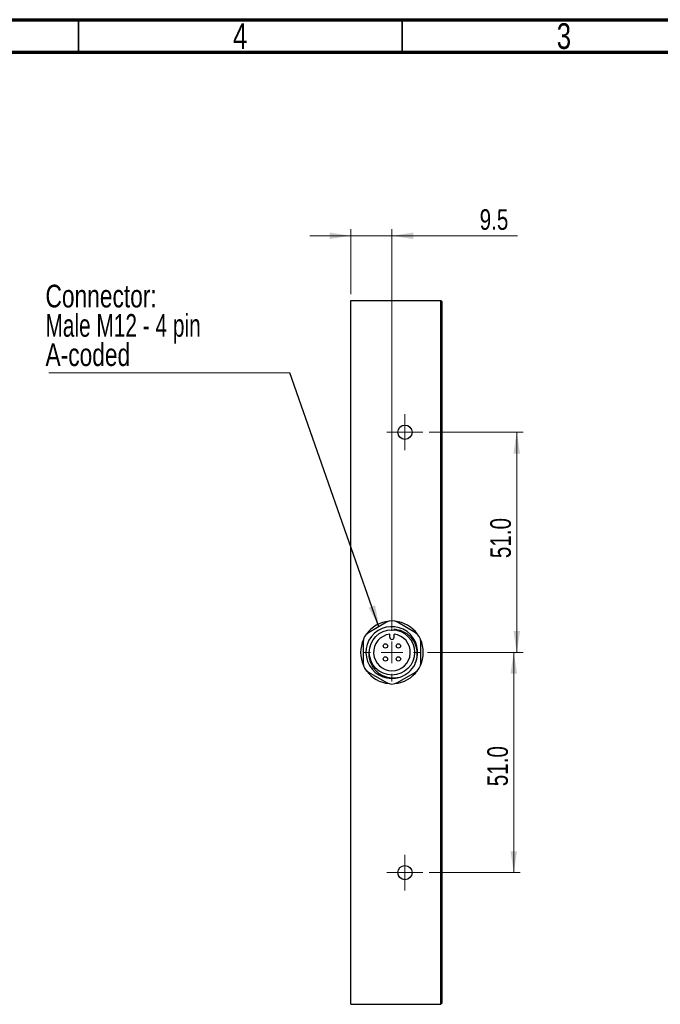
# Model space of a CAD drawing. Header units: millimetres. Extents: x 15 to 415, y 5 to 292.
# Tile 5 of 11: x 206 to 305, y 140 to 292. Entities that reach past the tile are written whole.
import ezdxf

# ---------------------------------------------------------------- set-up
doc = ezdxf.new("R2010")
doc.units = ezdxf.units.MM
doc.styles.add('SLDTEXTSTYLE0', font='TXT', dxfattribs={"width": 0.75})
doc.styles.add('SLDTEXTSTYLE1', font='TXT', dxfattribs={"width": 0.6875})
doc.dimstyles.new('SLDDIMSTYLE0', dxfattribs={"dimtxt": 3.175, "dimasz": 3.302, "dimexe": 0, "dimexo": 0.0625, "dimgap": 0.79375, "dimtad": 1, "dimdec": 1, "dimlfac": 1.5, "dimrnd": 1e-09, "dimzin": 4, "dimdsep": 46, "dimtxsty": 'SLDTEXTSTYLE0', "dimsah": 1, "dimcen": 0.09, "dimadec": 0, "dimazin": 1, "dimtfac": 1, "dimtdec": 1, "dimtofl": 0, "dimtmove": 0, "dimatfit": 3, "dimfxl": 1, "dimfrac": 2, "dimtolj": 1, "dimtzin": 12, "dimarcsym": 0})
doc.dimstyles.new('SLDDIMSTYLE2', dxfattribs={"dimtxt": 3.175, "dimasz": 3.302, "dimexe": 0, "dimexo": 0.0625, "dimgap": 0.79375, "dimtad": 1, "dimdec": 1, "dimlfac": 1.5, "dimrnd": 1e-09, "dimzin": 12, "dimdsep": 46, "dimtxsty": 'SLDTEXTSTYLE0', "dimsah": 1, "dimcen": 0.09, "dimadec": 0, "dimazin": 3, "dimtfac": 1, "dimtdec": 1, "dimtmove": 0, "dimatfit": 0, "dimfxl": 1, "dimfrac": 2, "dimtolj": 1, "dimtzin": 12, "dimarcsym": 0})
doc.dimstyles.new('SLDDIMSTYLE3', dxfattribs={"dimtxt": 0.18, "dimasz": 3.302, "dimexe": 0, "dimexo": 0.0625, "dimgap": 0, "dimtad": 0, "dimtih": 1, "dimtoh": 1, "dimdec": 0, "dimrnd": 1e-09, "dimzin": 0, "dimdsep": 46, "dimtxsty": 'Standard', "dimsah": 1, "dimcen": 0.09, "dimadec": 0, "dimazin": 0, "dimtfac": 3.302, "dimtdec": 0, "dimtofl": 0, "dimtmove": 0, "dimatfit": 3, "dimfxl": 1, "dimfrac": 2, "dimtolj": 1, "dimtzin": 0, "dimarcsym": 0})

# ---------------------------------------------------------------- blocks, each defined once
blk = doc.blocks.new('_D_5')
at = {"color": 7, "linetype": 'Continuous', "lineweight": 0}
for p, q in [((257.07, 258.63), (250.72, 258.63)), ((257.07, 249.63), (257.07, 259.63)), ((263.41, 258.63), (257.07, 258.63)), ((263.41, 197.63), (263.41, 259.63)), ((263.41, 258.63), (282.81, 258.63))]:
    blk.add_line(p, q, dxfattribs=at)
at = {"color": 7, "linetype": 'Continuous', "lineweight": 18}
for points in [[(257.07, 258.63), (253.77, 259.14), (253.77, 258.13)], [(263.41, 258.63), (266.71, 258.13), (266.71, 259.14)]]:
    blk.add_solid(points, dxfattribs=at)
at = {"color": 7, "linetype": 'Continuous', "lineweight": 18, "insert": (276.95, 262.73), "char_height": 3.175, "attachment_point": 1, "style": 'SLDTEXTSTYLE0'}
blk.add_mtext('9.5', dxfattribs=at)
blk = doc.blocks.new('_D_6')
at = {"color": 7, "linetype": 'Continuous', "lineweight": 0}
for p, q in [((268.91, 194.3), (283.22, 194.3)), ((282.22, 160.3), (282.22, 194.3)), ((269.17, 160.3), (283.22, 160.3))]:
    blk.add_line(p, q, dxfattribs=at)
at = {"color": 7, "linetype": 'Continuous', "lineweight": 18}
for points in [[(282.22, 194.3), (281.71, 191), (282.73, 191)], [(282.22, 160.3), (282.73, 163.6), (281.71, 163.6)]]:
    blk.add_solid(points, dxfattribs=at)
at = {"color": 7, "linetype": 'Continuous', "lineweight": 18, "insert": (278.13, 173.64), "char_height": 3.175, "attachment_point": 1, "rotation": 90, "style": 'SLDTEXTSTYLE0'}
blk.add_mtext('51.0', dxfattribs=at)
blk = doc.blocks.new('_D_7')
at = {"color": 7, "linetype": 'Continuous', "lineweight": 0}
for p, q in [((269.17, 228.3), (283.68, 228.3)), ((282.68, 194.3), (282.68, 228.3)), ((268.91, 194.3), (283.68, 194.3))]:
    blk.add_line(p, q, dxfattribs=at)
at = {"color": 7, "linetype": 'Continuous', "lineweight": 18}
for points in [[(282.68, 228.3), (282.17, 225), (283.19, 225)], [(282.68, 194.3), (283.19, 197.6), (282.17, 197.6)]]:
    blk.add_solid(points, dxfattribs=at)
at = {"color": 7, "linetype": 'Continuous', "lineweight": 18, "insert": (278.59, 208.86), "char_height": 3.175, "attachment_point": 1, "rotation": 90, "style": 'SLDTEXTSTYLE0'}
blk.add_mtext('51.0', dxfattribs=at)
blk = doc.blocks.new('SW_NOTE_0_2')
at = {"color": 0, "linetype": 'Continuous', "lineweight": 0}
blk.add_line((-37.23, 0), (0, 0), dxfattribs=at)
at = {"color": 0, "linetype": 'Continuous', "lineweight": 0, "char_height": 3.5, "attachment_point": 1}
for s, insert, style in [('Connector:', (-37.72, 13.6), 'SLDTEXTSTYLE0'), ('Male M12 - 4 pin', (-37.72, 9.07), 'SLDTEXTSTYLE1'), ('A-coded', (-37.72, 4.55), 'SLDTEXTSTYLE0')]:
    blk.add_mtext(s, dxfattribs=dict(at, insert=insert, style=style))
blk = doc.blocks.new('SW_CENTERMARKSYMBOL_0')
at = {"color": 0, "linetype": 'Continuous', "lineweight": 18}
for p, q in [((0, 3.33), (0, 4.5)), ((0, 0), (0, 1.67)), ((-3.33, 0), (-4.5, 0)), ((0, 0), (-1.67, 0)), ((0, 0), (0, -1.67)), ((0, 0), (1.67, 0)), ((3.33, 0), (4.5, 0)), ((0, -3.33), (0, -4.5))]:
    blk.add_line(p, q, dxfattribs=at)
blk = doc.blocks.new('SW_CENTERMARKSYMBOL_1')
at = {"color": 0, "linetype": 'Continuous', "lineweight": 18}
for p, q in [((0, 1.67), (0, 2.77)), ((0, 0), (0, 1.67)), ((-1.67, 0), (-2.77, 0)), ((0, 0), (-1.67, 0)), ((0, 0), (0, -1.67)), ((0, 0), (1.67, 0)), ((1.67, 0), (2.77, 0)), ((0, -1.67), (0, -2.77))]:
    blk.add_line(p, q, dxfattribs=at)
blk = doc.blocks.new('SW_CENTERMARKSYMBOL_2')
at = {"color": 0, "linetype": 'Continuous', "lineweight": 18}
for p, q in [((0, 1.67), (0, 2.77)), ((0, 0), (0, 1.67)), ((-1.67, 0), (-2.77, 0)), ((0, 0), (-1.67, 0)), ((0, 0), (0, -1.67)), ((0, 0), (1.67, 0)), ((1.67, 0), (2.77, 0)), ((0, -1.67), (0, -2.77))]:
    blk.add_line(p, q, dxfattribs=at)

msp = doc.modelspace()

# ---------------------------------------------------------------- linework, layer by layer
at = {"color": 7, "linetype": 'Continuous', "lineweight": 70}
for p, q in [((15, 292), (415, 292)), ((20, 287), (410, 287))]:
    msp.add_line(p, q, dxfattribs=at)
at = {"color": 7, "linetype": 'Continuous', "lineweight": 35}
for p, q in [((215, 292), (215, 287)), ((215, 287), (215, 292)), ((265, 287), (265, 292))]:
    msp.add_line(p, q, dxfattribs=at)
at = {"color": 7, "linetype": 'Continuous', "lineweight": 25}
for p, q in [((257.0745, 248.6344), (270.9479, 248.6344)), ((257.0745, 139.9677), (257.0745, 248.6344)), ((270.9479, 139.9677), (270.9479, 248.6344)), ((271.1145, 248.4677), (270.9479, 248.6344)), ((271.1145, 248.4677), (271.1145, 140.1344)), ((262.5745, 198.9533), (259.7956, 197.3488)), ((267.0201, 197.3488), (264.2412, 198.9533)), ((263.0745, 196.6344), (263.0745, 197.1147)), ((263.7412, 196.6344), (263.7412, 197.1147)), ((258.9623, 195.9055), (258.9623, 192.6966)), ((267.8535, 192.6966), (267.8535, 195.9055)), ((259.7956, 191.2533), (262.5745, 189.6488)), ((264.2412, 189.6488), (267.0201, 191.2533)), ((257.0745, 139.9677), (270.9479, 139.9677)), ((271.1145, 140.1344), (270.9479, 139.9677))]:
    msp.add_line(p, q, dxfattribs=at)
for centre, radius in [((265.4079, 228.301), 1.1), ((263.4079, 194.301), 3.5), ((262.4079, 195.301), 0.3333), ((264.4079, 195.301), 0.3333), ((262.4079, 193.301), 0.3333), ((264.4079, 193.301), 0.3333), ((265.4079, 160.301), 1.1)]:
    msp.add_circle(centre, radius, dxfattribs=at)
for centre, radius, start, end in [((263.4079, 197.5099), 1.6667, 60, 120), ((263.379, 194.2854), 3.9942, 335.473099, 288.574195), ((263.4079, 194.301), 4.8333, 95.421791, 144.578209), ((263.4079, 194.301), 4.8333, 35.421791, 84.578209), ((263.4079, 194.301), 4.8333, 155.421791, 204.578209), ((260.6289, 195.9055), 1.6667, 120, 180), ((263.4079, 194.301), 2.8333, 96.756327, 83.243673), ((263.4079, 196.6344), 0.3333, 180, 0), ((266.1868, 195.9055), 1.6667, 0, 60), ((263.4079, 194.301), 4.8333, 335.421791, 24.578209), ((260.6289, 192.6966), 1.6667, 180, 240), ((263.4079, 194.301), 4, 288.110478, 333.110479), ((266.1868, 192.6966), 1.6667, 300, 0), ((263.4079, 194.301), 4.8333, 215.421791, 264.578209), ((263.4079, 194.301), 4.8333, 275.421791, 324.578209), ((263.4079, 191.0922), 1.6667, 240, 300)]:
    msp.add_arc(centre, radius, start, end, dxfattribs=at)
for points, knots in [([(266.9754, 192.492), (267.0997, 192.7774), (267.1888, 193.0726), (267.2708, 193.5296), (267.2893, 193.6848), (267.3079, 193.9933), (267.3082, 194.1474), (267.2823, 194.6094), (267.2265, 194.9185), (267.0904, 195.3583), (267.0362, 195.5019), (266.9102, 195.7829), (266.8377, 195.9213), (266.5972, 196.3187), (266.4075, 196.5602), (266.0791, 196.8872), (265.9616, 196.9908), (265.7176, 197.1792), (265.5904, 197.2651), (265.3258, 197.4201), (265.1885, 197.4894), (264.9033, 197.6108), (264.7562, 197.6625), (264.312, 197.7873), (264.0084, 197.8325), (263.697, 197.8382)], [0, 0, 0, 0, 0.125, 0.125, 0.1875, 0.1875, 0.25, 0.25, 0.375, 0.375, 0.4375, 0.4375, 0.5, 0.5, 0.625, 0.625, 0.6875, 0.6875, 0.75, 0.75, 0.8125, 0.8125, 0.875, 0.875, 1, 1, 1, 1]), ([(259.8707, 194.5902), (259.8256, 194.2802), (259.8225, 193.9708), (259.8757, 193.5074), (259.9036, 193.3527), (259.9781, 193.0514), (260.0248, 192.9039), (260.1367, 192.6151), (260.2024, 192.4731), (260.3514, 192.1989), (260.4339, 192.0679), (260.6145, 191.8175), (260.7127, 191.6983), (260.9245, 191.4713), (261.0386, 191.3631), (261.3952, 191.0639), (261.654, 190.8953), (262.0743, 190.6894), (262.2185, 190.6294), (262.5106, 190.5281), (262.6591, 190.4865), (263.1121, 190.3886), (263.4269, 190.3604), (264.0433, 190.3765), (264.3488, 190.4196), (264.6513, 190.4992)], [0, 0, 0, 0, 0.125, 0.125, 0.1875, 0.1875, 0.25, 0.25, 0.3125, 0.3125, 0.375, 0.375, 0.4375, 0.4375, 0.5, 0.5, 0.625, 0.625, 0.6875, 0.6875, 0.75, 0.75, 0.875, 0.875, 1, 1, 1, 1])]:
    msp.add_open_spline(points, degree=3, knots=knots, dxfattribs=at)

# ---------------------------------------------------------------- block references
at = {"color": 7, "linetype": 'Continuous', "lineweight": 0}
for name, p in [('SW_NOTE_0_2', (247.6297, 237.4753)), ('SW_CENTERMARKSYMBOL_2', (265.4079, 228.301)), ('SW_CENTERMARKSYMBOL_0', (263.4079, 194.301)), ('SW_CENTERMARKSYMBOL_1', (265.4079, 160.301))]:
    msp.add_blockref(name, p, dxfattribs=at)

# ---------------------------------------------------------------- texts
at = {"color": 7, "linetype": 'Continuous', "lineweight": 0, "char_height": 3.9688, "attachment_point": 2, "style": 'SLDTEXTSTYLE0'}
for s, insert in [('4', (239.96, 291.4544)), ('3', (289.96, 291.4544))]:
    msp.add_mtext(s, dxfattribs=dict(at, insert=insert))

# ---------------------------------------------------------------- dimensions: what is measured, and where the dimension line sits
at = {"color": 7, "linetype": 'Continuous', "lineweight": 18}
dim = msp.add_linear_dim(base=(257.0745, 258.6344), p1=(263.4079, 196.6344), p2=(257.0745, 248.6344), dimstyle='SLDDIMSTYLE2', dxfattribs=at)
dim.commit()
dim.dimension.update_dxf_attribs({"geometry": '_D_5', "text_midpoint": (279.8818, 258.6344), "dimtype": 160})
for base, p1, p2, picture, middle in [((282.6819, 228.301), (267.9079, 194.301), (268.1745, 228.301), '_D_7', (282.6819, 212.9654)), ((282.2212, 194.301), (268.1745, 160.301), (267.9079, 194.301), '_D_6', (282.2212, 177.7402))]:
    dim = msp.add_linear_dim(base=base, p1=p1, p2=p2, angle=90, dimstyle='SLDDIMSTYLE0', dxfattribs=at)
    dim.commit()
    dim.dimension.update_dxf_attribs({"geometry": picture, "text_midpoint": middle, "dimtype": 160})

# ---------------------------------------------------------------- leaders
at = {"color": 7, "linetype": 'Continuous', "lineweight": 0}
msp.add_leader([(261.4007, 198.2755), (247.6297, 237.4753)], dimstyle='SLDDIMSTYLE3', dxfattribs=at)

doc.saveas('drawing.dxf')
